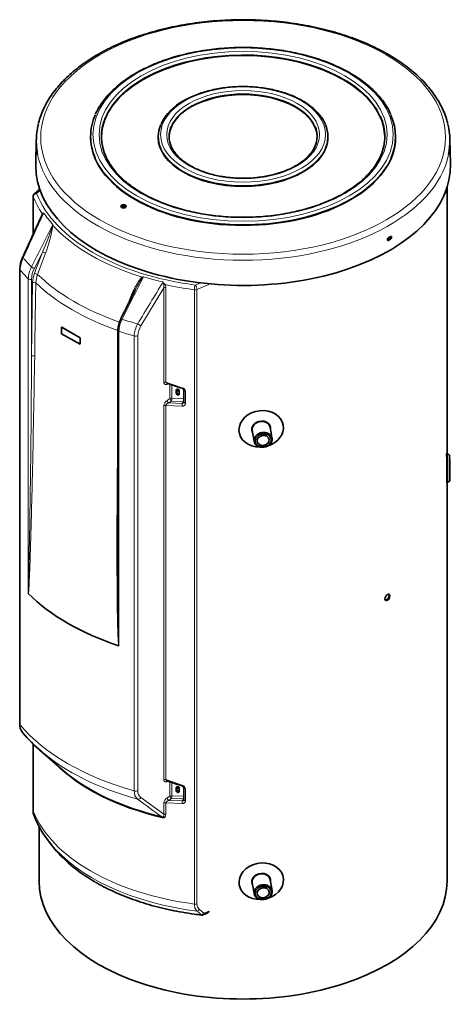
# Model space of a CAD drawing. Header units: millimetres. Extents: x -1285 to 2881, y -1505 to 2893.
# Tile 1 of 8: x -1285 to -646, y -1505 to -49. Entities that reach past the tile are written whole.
import ezdxf

# ---------------------------------------------------------------- set-up
doc = ezdxf.new("R2010")
doc.units = ezdxf.units.MM
for name, color, linetype in [('300029367', 7, 'Continuous'), ('7627262', 7, 'Continuous'), ('7628260', 7, 'Continuous'), ('7628602', 7, 'Continuous'), ('7682704', 7, 'Continuous'), ('8965_4099_ARMAFL', 7, 'Continuous'), ('94950709_BOUCHON', 7, 'Continuous'), ('97758856_ECROU_R', 7, 'Continuous'), ('EEP06411_TUBE_CO', 7, 'Continuous'), ('FactualArea', 7, 'Continuous')]:
    doc.layers.add(name, color=color, linetype=linetype)

# ---------------------------------------------------------------- blocks, each defined once
blk = doc.blocks.new('SE6')
at = {"layer": '300029367', "color": 2, "linetype": 'Continuous', "lineweight": 35}
for p, q in [((-1222.6, -503.3), (-1222.5, -503.2)), ((-1222.6, -513.1), (-1222.6, -503.3)), ((-1222.6, -503.3), (-1195.3, -519)), ((-1222.5, -503.2), (-1195.3, -519)), ((-1195.3, -528.8), (-1222.6, -513.1)), ((-1195.3, -519), (-1195.3, -528.8)), ((-1195.3, -519), (-1195.3, -528.8)), ((-1195.3, -519), (-1195.3, -519)), ((-1195.3, -528.8), (-1195.3, -528.8))]:
    blk.add_line(p, q, dxfattribs=at)
at = {"layer": '7627262', "color": 2, "linetype": 'Continuous', "lineweight": 35}
for p, q in [((-1254.9, -299.5), (-1262.9, -306)), ((-1264.7, -309.9), (-1264.7, -366)), ((-1284.5, -417.7), (-1284.5, -1090.6)), ((-1139.4, -508), (-1139.4, -783.6)), ((-1053.1, -596.5), (-1053.1, -601.4)), ((-1052.4, -595.3), (-1052.4, -600.1)), ((-1041.8, -597), (-1041.8, -614.5)), ((-1048.9, -602.2), (-1048.9, -597.3)), ((-1264.7, -1119.8), (-1264.7, -1218.5)), ((-1254.5, -1129.3), (-1220.4, -1159.1)), ((-1053.1, -1184.4), (-1053.1, -1189.3)), ((-1052.4, -1183.2), (-1052.4, -1187.9)), ((-1048.9, -1190.1), (-1048.9, -1185.2)), ((-1041.8, -1184.8), (-1041.8, -1202.3)), ((-1241.2, -1264.5), (-1236.1, -1271.1)), ((-1013.4, -1372.5), (-1007.3, -1370))]:
    blk.add_line(p, q, dxfattribs=at)
at = {"layer": '7627262', "color": 7, "linetype": 'Continuous', "lineweight": 18}
for p, q in [((-1254.3, -301.3), (-1259.7, -305.8)), ((-1264.6, -310.5), (-1264.6, -365.7)), ((-1251.1, -392.6), (-1263, -416.5)), ((-1262.7, -423.7), (-1251.1, -392.6)), ((-1284, -419), (-1284, -1091.8)), ((-1272, -897.4), (-1272, -432.1)), ((-1267.2, -432.4), (-1267.2, -546.2)), ((-1267.2, -546.2), (-1265.6, -437.5)), ((-1071.6, -445.2), (-1105.3, -501.4)), ((-1071.6, -585), (-1071.6, -445.2)), ((-1068.6, -444.9), (-1068.6, -584.7)), ((-1026.4, -1356.6), (-1026.4, -448)), ((-1025.3, -441.1), (-1017.5, -437.9)), ((-1004.9, -440.5), (-1022.5, -447.6)), ((-1022.5, -447.6), (-1022.5, -1356.2)), ((-1137.9, -509.5), (-1137.9, -974.8)), ((-1115.2, -1189.2), (-1115.2, -516.4)), ((-1109.9, -516.1), (-1109.9, -1188.9)), ((-1068.6, -584.7), (-1044.4, -593)), ((-1064, -587.3), (-1066.8, -588.1)), ((-1062.5, -609), (-1062.5, -587.8)), ((-1059.6, -588.9), (-1059.6, -608.7)), ((-1052.5, -595.3), (-1053.1, -596.5)), ((-1042.5, -609.3), (-1042.5, -595.5)), ((-1066.8, -611.8), (-1062.5, -609)), ((-1059.6, -608.7), (-1042.5, -609.3)), ((-1052.4, -600.1), (-1053.1, -601.4)), ((-1039.6, -598.6), (-1039.6, -616.1)), ((-1071.6, -1172.8), (-1071.6, -619.4)), ((-1044.4, -620.2), (-1068.6, -619.2)), ((-1068.6, -619.2), (-1068.6, -1172.6)), ((-1060, -612.7), (-1064.3, -615.5)), ((-1064.3, -615.5), (-1044.2, -616.3)), ((-1042.7, -613.3), (-1060, -612.7)), ((-1264.6, -1119.9), (-1264.6, -1219.1)), ((-1068.6, -1172.6), (-1044.4, -1180.8)), ((-1064, -1175.2), (-1066.8, -1176)), ((-1062.5, -1196.9), (-1062.5, -1175.7)), ((-1059.6, -1176.7), (-1059.6, -1196.6)), ((-1052.5, -1183.2), (-1053.1, -1184.4)), ((-1052.4, -1187.9), (-1053.1, -1189.3)), ((-1042.5, -1197.2), (-1042.5, -1183.4)), ((-1039.6, -1186.5), (-1039.6, -1204)), ((-1105.3, -1199.3), (-1071.6, -1223.9)), ((-1071.6, -1223.9), (-1071.6, -1207.3)), ((-1044.4, -1208.1), (-1068.6, -1207)), ((-1068.6, -1207), (-1068.6, -1223.7)), ((-1066.8, -1199.7), (-1062.5, -1196.9)), ((-1060, -1200.5), (-1064.3, -1203.4)), ((-1064.3, -1203.4), (-1044.2, -1204.1)), ((-1042.7, -1201.2), (-1060, -1200.5)), ((-1059.6, -1196.6), (-1042.5, -1197.2)), ((-1018.7, -1364.9), (-1012.5, -1370.2)), ((-1012.5, -1370.2), (-1004.9, -1367.2))]:
    blk.add_line(p, q, dxfattribs=at)
at = {"layer": '7627262', "color": 2, "linetype": 'Continuous', "lineweight": 35}
for centre, radius, start, end in [((-1259.7, -309.9), 5, 129.507, 180), ((4574.2, -3039.1), 6421.8, 155.12014, 155.73904), ((-1241.1, -339.3), 10.6, 168.7618, 168.7964), ((-1243.6, -418.2), 40.8, 154.2214, 179.2787), ((8564.4, -5329.3), 10839.3, 153.24246, 153.48722), ((-932.3, -543.4), 204.9, 152.3258, 152.6283), ((-1102.3, -508.3), 37, 151.4728, 179.3809), ((-938, -243.4), 366.3, 249.4327, 253.1042), ((-1271.8, -897.4), 0.169, 200.4954, 224.0858), ((-1266, -1091.4), 18.5, 177.2719, 215.45), ((-1268.5, -1092.9), 15.5, 216.8212, 218.3336), ((-1113.9, -964.6), 216.5, 219.5593, 230.2334), ((-935.8, -824.8), 373.2, 249.4679, 253.0719), ((-1249.3, -1219.2), 15.4, 177.5129, 200.7993), ((-1250.4, -1220), 14.2, 176.3294, 203.0397), ((-1124.5, -1171.6), 149.1, 201.2041, 219.2273), ((-1015.3, -1367.9), 5, 263.454, 292.0118)]:
    blk.add_arc(centre, radius, start, end, dxfattribs=at)
at = {"layer": '7627262', "color": 7, "linetype": 'Continuous', "lineweight": 18}
for centre, radius, start, end in [((6596.3, -3941.3), 8634.8, 155.31116, 155.79472), ((-1244.8, -340.7), 7.46, 125.5672, 153.4973), ((-1241.1, -338.5), 10.8, 163.7759, 175.1339), ((19842.3, -10933), 23585, 153.34276, 153.51345), ((-1546.6, -257.7), 324.8, 335.4644, 342.8869), ((-1401.7, -330), 167.7, 337.5209, 352.1162), ((-1204.3, -359.1), 32.4, 166.6007, 169.6713), ((-1213.3, -348.2), 22.8, 188.4561, 192.2606), ((-1241, -420.4), 43, 153.0814, 178.0462), ((-1232.2, -433.3), 39.8, 151.692, 178.3057), ((-1230.7, -433.5), 36.5, 152.2172, 178.3938), ((-1223, -439), 42.6, 158.9494, 177.9955), ((-1221.2, -439.3), 39.6, 159.372, 178.0102), ((16923.4, -9528.2), 20191.7, 153.21484, 153.41419), ((-932.3, -543.4), 204.9, 146.4343, 152.3258), ((4104.8, -3618.2), 6076.8, 148.42866, 149.11271), ((-1080.5, -506.8), 80.8, 105.3448, 106.4817), ((-1053.2, -479), 69.8, 134.1079, 135.5093), ((-1029.5, -407.3), 52.1, 214.2853, 219.5373), ((-1036.6, -431.4), 36.4, 188.218, 195.7189), ((-1079.9, -443.2), 8.57, 346.932, 13.2853), ((-1077.8, -444.7), 9.15, 359.0218, 28.1565), ((-1095.9, -510.7), 42, 153.1353, 178.3932), ((-1077.5, -517.5), 37.8, 150.0045, 178.2743), ((-1080.8, -517), 29.1, 147.4471, 178.101), ((-17322.2, -506.5), 16055, 358.60463, 359.85812), ((-1046.1, -599.3), 6.51, 5.653, 75.5342), ((-1061.2, -620.7), 10.5, 122.3095, 173.3068), ((-1044.1, -613.8), 2.47, 268.4469, 334.3569), ((-1268.5, -1092.9), 15.5, 176.0399, 216.8212), ((-1100.3, -1190.4), 15, 175.6324, 228.6209), ((-1097.6, -1189.7), 12.4, 176.177, 230.9985), ((-1046.1, -1187.2), 6.51, 5.653, 75.5342), ((-103.4, 150.3), 1685.7, 233.3249, 234.8397), ((-1061.2, -1208.5), 10.5, 122.3095, 173.3068), ((-1044.1, -1201.7), 2.47, 268.4469, 334.3569), ((-1012.4, -1357.3), 14, 177.4062, 223.9124), ((-1011.4, -1356.6), 11.1, 177.9559, 228.3398), ((-573.5, -841.8), 691, 229.472, 230.1628)]:
    blk.add_arc(centre, radius, start, end, dxfattribs=at)
for centre, major_axis, ratio, start_param, end_param in [((-1259.7, -309.9), (4.65, 1.83), 0.79621, 1.267193, 2.837989), ((-1259.7, -309.9), (3.18, -3.86), 0.668835, 2.252305, 3.141593), ((-956.4, -266), (-311, 0), 0.57735, 0.223382, 1.347415), ((-1259.7, -309.9), (5, 0), 0.57735, 3.141593, 3.364974), ((-956.4, -270.1), (-316, 0), 0.57735, 0.223382, 0.366604), ((-956.4, -267.6), (-314.9, 0), 0.57735, 0.37767, 0.479943), ((-1254.2, -336.1), (-2.79, 1.1), 0.877261, 3.075771, 3.797294), ((-1237.9, -352.6), (3, 0.17), 0.299207, -0.978276, -0.689415), ((-956.4, -268.2), (-315.4, 0), 0.57735, 0.48468, 1.086116), ((-1249, -393.8), (-2.81, 1.05), 0.227182, 3.845416, 5.64859), ((-1275.8, -402.5), (4.56, -2.06), 0.021102, 3.167267, 3.825977), ((-956.4, -312.2), (-357.6, 0), 0.57735, 0.444385, 0.517627), ((-1279.5, -417.7), (5, 0), 0.57735, 3.123326, 3.593019), ((-956.4, -327.3), (-364, 0), 0.57735, 0.451427, 0.521974), ((-1265.2, -415.2), (2.68, -1.34), 0.085164, 3.884294, 5.665125), ((-1269.4, -431.2), (3, 0), 0.57735, 3.663567, 5.497787), ((-1260.6, -425), (-2.81, 1.05), 0.228244, 3.855884, 5.648402), ((-956.4, -322.3), (-350.7, 0), 0.57735, 0.533685, 1.029561), ((-1104.6, -429.5), (1.51, -2.59), 0.393964, 1.132923, 1.421784), ((-956.4, -267.6), (-314.9, 0), 0.57735, 1.090853, 1.193126), ((-1263.4, -438.8), (-3, 0.05), 0.56686, 3.686937, 5.506631), ((-956.4, -333.4), (-354.2, 0), 0.57735, 0.536462, 1.02785), ((-1070.8, -442), (-2.61, -1.47), 0.35921, 4.097353, 4.818877), ((-1069.7, -446.5), (-3, 0), 0.57735, 4.349446, 5.393067), ((-956.4, -270.1), (-316, 0), 0.57735, 1.204192, 1.347415), ((-1025.3, -445.2), (-0.65, -4.96), 0.180877, 3.768982, 5.339778), ((-1025.3, -445.2), (-5, 0), 0.57735, 1.347415, 2.181662), ((-1025.3, -445.2), (-1.87, 4.64), 0.468323, 4.000271, 5.571067), ((-1124.5, -465.6), (-2.81, 1.05), 0.227182, 3.975013, 4.31017), ((-1132.2, -492), (2.68, -1.34), 0.085164, 3.141139, 4.304364), ((-956.4, -312.2), (-357.6, 0), 0.57735, 1.053169, 1.126411), ((-1136.4, -508), (3, 0), 0.57735, 3.141593, 4.190415), ((-956.4, -327.3), (-364, 0), 0.57735, 1.048822, 1.11937), ((-1108.5, -499.1), (-4.3, 2.56), 0.10011, 1.225861, 2.450031), ((-1113, -513.8), (-5, 0), 0.57735, 1.11937, 2.251475), ((-1265.1, -547.5), (-3, 0.05), 0.566864, 3.688561, 5.506627), ((-1069.7, -586.3), (-3, 0), 0.57735, 4.349446, 5.393067), ((-1064.9, -589.4), (0.78, -2.9), 0.611668, 3.135171, 4.072362), ((-1043.6, -591.3), (0.9, 2.86), 0.124417, 2.230219, 3.145145), ((-1038.8, -597), (3, 0), 0.57735, 3.129856, 4.446171), ((-1060.6, -610.3), (-3, 0), 0.57735, 4.368391, 5.393067), ((-1060.6, -610.3), (-1.66, 2.5), 0.398336, 0.763965, 2.424245), ((-1060.6, -610.3), (0.16, 3), 0.371093, 3.848321, 5.308069), ((-1043.3, -611), (-0.06, -3), 0.325957, 0.697869, 2.164597), ((-1043.3, -611), (-3, 0), 0.57735, 4.172978, 4.42736), ((-1069.7, -620.8), (-3, 0), 0.57735, 4.349446, 5.393067), ((-1064.9, -613.2), (-1.66, 2.5), 0.398314, 0.763955, 2.424511), ((-1043.6, -618.6), (-0.06, -3), 0.32348, 3.839515, 5.306291), ((-1043.3, -611), (-2.7, 1.3), 0.708028, 2.105845, 2.470393), ((-1038.8, -614.5), (3, 0), 0.57735, 3.141593, 4.446171), ((-956.4, -1000.1), (-364, 0), 0.57735, 0.451427, 1.11937), ((-956.4, -1015.2), (-357.6, 0), 0.57735, 0.595262, 1.126411), ((-956.4, -1059.6), (-316, 0), 0.57735, 0.513818, 1.190078), ((-1069.7, -1174.2), (-3, 0), 0.57735, 4.349446, 5.393067), ((-1064.9, -1177.3), (0.78, -2.9), 0.611668, 3.135171, 4.072362), ((-1113, -1186.6), (-5, 0), 0.57735, 1.11937, 2.251475), ((-1043.6, -1179.2), (0.9, 2.86), 0.124417, 2.230219, 3.143959), ((-1038.8, -1184.8), (3, 0), 0.57735, 3.129856, 4.446171), ((-1108.5, -1197.1), (-2.99, -4.01), 0.772821, 0.363206, 1.587376), ((-1069.7, -1208.7), (-3, 0), 0.57735, 4.349446, 5.393067), ((-1064.9, -1201), (-1.66, 2.5), 0.398313, 0.763955, 2.424513), ((-1060.6, -1198.2), (-3, 0), 0.57735, 4.368391, 5.393067), ((-1060.6, -1198.2), (-1.66, 2.5), 0.398336, 0.763965, 2.424246), ((-1060.6, -1198.2), (0.16, 3), 0.371094, 3.84832, 5.308068), ((-1043.6, -1206.4), (-0.06, -3), 0.32348, 3.839514, 5.306291), ((-1043.3, -1198.9), (-0.06, -3), 0.325957, 0.697868, 2.164597), ((-1043.3, -1198.9), (-2.7, 1.3), 0.708028, 2.105846, 2.470393), ((-1043.3, -1198.9), (-3, 0), 0.57735, 4.172978, 4.42736), ((-1038.8, -1202.3), (3, 0), 0.57735, 3.141593, 4.446171), ((-956.4, -1178.7), (-316, 0), 0.57735, 0.223382, 1.347415), ((-1075, -1230.6), (0.68, 2.92), 0.3034, 5.363299, 6.026525), ((-1069.7, -1225.3), (-3, 0), 0.57735, 4.349446, 5.393067), ((-956.4, -1191), (-312, 0), 0.57735, 0.428584, 1.357331), ((-956.4, -1198.9), (-306.4, 0), 0.57735, 0.78385, 1.374601), ((-1025.3, -1353.8), (-5, 0), 0.57735, 1.347415, 2.181662), ((-1021.6, -1362.5), (-3.27, -3.79), 0.743327, 0.645418, 1.587539), ((-1015.3, -1367.9), (-3.22, -3.82), 0.743392, 0.650157, 1.578746), ((-1015.3, -1367.9), (0.57, 4.97), 0.159167, 2.719035, 3.141346), ((-1015.3, -1367.9), (-1.87, 4.64), 0.468323, 3.141593, 4.000271)]:
    blk.add_ellipse(centre, major_axis=major_axis, ratio=ratio, start_param=start_param, end_param=end_param, dxfattribs=at)
at = {"layer": '7627262', "color": 2, "linetype": 'Continuous', "lineweight": 35}
for centre, major_axis, ratio, start_param, end_param in [((-1275.8, -402.5), (4.56, -2.06), 0.021102, 3.138928, 3.167267), ((-1132.2, -492), (2.68, -1.34), 0.085164, 3.115374, 3.141139), ((-1136.4, -508), (3, 0), 0.57735, 3.117271, 3.141593), ((-956.4, -792.7), (-364, 0), 0.57735, 0.522178, 1.048619), ((-1279.5, -1090.6), (5, 0), 0.57735, 3.141593, 3.593019), ((-956.4, -1015.2), (-357.6, 0), 0.57735, 0.585303, 0.595262), ((-956.4, -1058.1), (-316.6, 0), 0.57735, 0.585303, 1.190078), ((-1259.7, -1218.5), (5, 0), 0.57735, 3.141593, 3.364974), ((-956.4, -1191), (-312, 0), 0.57735, 0.420534, 0.428584), ((-956.4, -1198.9), (-306.4, 0), 0.57735, 0.420534, 0.78385)]:
    blk.add_ellipse(centre, major_axis=major_axis, ratio=ratio, start_param=start_param, end_param=end_param, dxfattribs=at)
at = {"layer": '7627262', "color": 7, "linetype": 'Continuous', "lineweight": 18}
for points, knots in [([(-1251.4, -335.5), (-1251.2, -335.3), (-1250.9, -335.1), (-1250.4, -334.9), (-1250.2, -334.9), (-1249.8, -334.8), (-1249.7, -334.7), (-1249.4, -334.7), (-1249.3, -334.7), (-1249.2, -334.6)], [0, 0, 0, 0, 0.5, 0.5, 0.75, 0.75, 0.875, 0.875, 1, 1, 1, 1]), ([(-1123.2, -465.5), (-1122, -462.2), (-1120.7, -458.9), (-1117.9, -452.5), (-1116.4, -449.4), (-1114.1, -444.7), (-1113.3, -443.2), (-1111.6, -440.1), (-1110.7, -438.6), (-1109.4, -436.4), (-1108.9, -435.7), (-1107.9, -434.3), (-1107.4, -433.6), (-1106.4, -432.2), (-1105.9, -431.6), (-1105, -430.7), (-1104.7, -430.4), (-1104.1, -429.8), (-1103.8, -429.5), (-1103.4, -429.3)], [0, 0, 0, 0, 0.25, 0.25, 0.5, 0.5, 0.625, 0.625, 0.75, 0.75, 0.8125, 0.8125, 0.875, 0.875, 0.9375, 0.9375, 0.96875, 0.96875, 1, 1, 1, 1]), ([(-1260.9, -437.9), (-1260.9, -439.6), (-1260.9, -441.2), (-1260.9, -442.9), (-1261, -449.5), (-1261.1, -456), (-1261.2, -462.6), (-1261.7, -490.6), (-1262.1, -518.6), (-1262.5, -546.6)], [0, 0, 0, 0, 0.045472, 0.045472, 0.045472, 0.227362, 0.227362, 0.227362, 1, 1, 1, 1]), ([(-1262.5, -546.6), (-1263.5, -605.8), (-1264.6, -664.7), (-1266.6, -752.8), (-1267.3, -782.1), (-1268.6, -825.9), (-1269, -840.5), (-1269.8, -862.2), (-1270.1, -869.4), (-1270.6, -880.2), (-1270.7, -883.8), (-1271, -889.1), (-1271.1, -890.9), (-1271.3, -893.5), (-1271.4, -894.3), (-1271.5, -895.6), (-1271.6, -896), (-1271.7, -896.6), (-1271.7, -896.8), (-1271.8, -897.1), (-1271.8, -897.2), (-1271.8, -897.4), (-1271.9, -897.5), (-1271.9, -897.5)], [0, 0, 0, 0, 0.5, 0.5, 0.75, 0.75, 0.875, 0.875, 0.9375, 0.9375, 0.96875, 0.96875, 0.984375, 0.984375, 0.992187, 0.992187, 0.996094, 0.996094, 0.998047, 0.998047, 0.999023, 0.999023, 1, 1, 1, 1]), ([(-1066.8, -588.1), (-1067.4, -588.3), (-1068, -588.3), (-1068.8, -588.3), (-1069.1, -588.2), (-1069.6, -588.1), (-1069.9, -588), (-1070.2, -587.8), (-1070.3, -587.7), (-1070.5, -587.5), (-1070.6, -587.4), (-1070.9, -587.2), (-1071, -586.9), (-1071.3, -586.5), (-1071.4, -586.2), (-1071.5, -585.6), (-1071.6, -585.3), (-1071.6, -585)], [0, 0, 0, 0, 0.25, 0.25, 0.375, 0.375, 0.5, 0.5, 0.5625, 0.5625, 0.625, 0.625, 0.75, 0.75, 0.875, 0.875, 1, 1, 1, 1]), ([(-1068.6, -584.7), (-1068.6, -584.9), (-1068.5, -585.1), (-1068.3, -585.4), (-1068.3, -585.5), (-1068.2, -585.6), (-1068.1, -585.7), (-1067.9, -585.9), (-1067.7, -586.1), (-1067.3, -586.3), (-1067.1, -586.4), (-1066.9, -586.5), (-1066.8, -586.5), (-1066.7, -586.6)], [0, 0, 0, 0, 0.125, 0.125, 0.1875, 0.1875, 0.25, 0.25, 0.375, 0.375, 0.5, 0.5, 0.5459886, 0.5459886, 0.5459886, 0.5459886]), ([(-1064.3, -615.5), (-1064.8, -615.7), (-1065.2, -615.9), (-1066.1, -616.4), (-1066.6, -616.7), (-1067.3, -617.3), (-1067.7, -617.6), (-1068.2, -618.2), (-1068.3, -618.4), (-1068.5, -618.8), (-1068.6, -619), (-1068.6, -619.2)], [0, 0, 0, 0, 0.25, 0.25, 0.5, 0.5, 0.75, 0.75, 0.875, 0.875, 1, 1, 1, 1]), ([(-1039.6, -616.1), (-1039.6, -616.4), (-1039.6, -616.7), (-1039.7, -617.3), (-1039.8, -617.5), (-1040, -618), (-1040.2, -618.3), (-1040.5, -618.7), (-1040.7, -618.9), (-1041.2, -619.3), (-1041.4, -619.5), (-1041.9, -619.7), (-1042.2, -619.9), (-1042.8, -620.1), (-1043.1, -620.1), (-1043.8, -620.2), (-1044.1, -620.2), (-1044.4, -620.2)], [0, 0, 0, 0, 0.125, 0.125, 0.25, 0.25, 0.375, 0.375, 0.5, 0.5, 0.625, 0.625, 0.75, 0.75, 0.875, 0.875, 1, 1, 1, 1]), ([(-1044.2, -616.3), (-1043.9, -615.7), (-1043.7, -615.2), (-1043.4, -614.7), (-1043.2, -614.2), (-1043, -613.8), (-1042.7, -613.3)], [0, 0, 0, 0, 0.528671, 0.528671, 0.528671, 1, 1, 1, 1]), ([(-1138, -974.8), (-1138.1, -974.7), (-1138.1, -974.6), (-1138.2, -974.3), (-1138.2, -974.2), (-1138.3, -973.8), (-1138.4, -973.6), (-1138.5, -972.9), (-1138.6, -972.4), (-1138.7, -971), (-1138.8, -970), (-1139, -967.2), (-1139.1, -965.3), (-1139.4, -959.6), (-1139.6, -955.8), (-1139.9, -944.6), (-1140.1, -937.1), (-1140.5, -914.7), (-1140.6, -899.8), (-1140.9, -855.1), (-1140.9, -825.3), (-1140.7, -743.2), (-1140.2, -690.9), (-1139.4, -638.6)], [0, 0, 0, 0, 0.0009766, 0.0009766, 0.0019531, 0.0019531, 0.0039062, 0.0039062, 0.0078125, 0.0078125, 0.015625, 0.015625, 0.03125, 0.03125, 0.0625, 0.0625, 0.125, 0.125, 0.25, 0.25, 0.5, 0.5, 0.9415555, 0.9415555, 0.9415555, 0.9415555]), ([(-1139.2, -915.2), (-1139.2, -920.2), (-1139.1, -925.2), (-1139, -937.6), (-1138.9, -945), (-1138.8, -956.1), (-1138.7, -959.9), (-1138.5, -965.4), (-1138.5, -967.3), (-1138.4, -970.1), (-1138.3, -971), (-1138.2, -972.4), (-1138.2, -972.9), (-1138.2, -973.6), (-1138.1, -973.9), (-1138.1, -974.2), (-1138.1, -974.3), (-1138, -974.5), (-1138, -974.6), (-1138, -974.7), (-1138, -974.7), (-1138, -974.8), (-1138, -974.8), (-1137.9, -974.8)], [0.8326526, 0.8326526, 0.8326526, 0.8326526, 0.875, 0.875, 0.9375, 0.9375, 0.96875, 0.96875, 0.984375, 0.984375, 0.9921875, 0.9921875, 0.9960937, 0.9960937, 0.9980469, 0.9980469, 0.9990234, 0.9990234, 0.9995117, 0.9995117, 0.9997559, 0.9997559, 1, 1, 1, 1]), ([(-1066.8, -1176), (-1067.4, -1176.1), (-1068, -1176.2), (-1068.8, -1176.1), (-1069.1, -1176.1), (-1069.6, -1175.9), (-1069.9, -1175.8), (-1070.2, -1175.6), (-1070.3, -1175.6), (-1070.5, -1175.4), (-1070.6, -1175.3), (-1070.9, -1175), (-1071, -1174.8), (-1071.3, -1174.3), (-1071.4, -1174.1), (-1071.5, -1173.5), (-1071.6, -1173.2), (-1071.6, -1172.8)], [0, 0, 0, 0, 0.25, 0.25, 0.375, 0.375, 0.5, 0.5, 0.5625, 0.5625, 0.625, 0.625, 0.75, 0.75, 0.875, 0.875, 1, 1, 1, 1]), ([(-1068.6, -1172.6), (-1068.6, -1172.8), (-1068.5, -1173), (-1068.3, -1173.2), (-1068.3, -1173.3), (-1068.2, -1173.5), (-1068.1, -1173.6), (-1067.9, -1173.8), (-1067.7, -1173.9), (-1067.3, -1174.2), (-1067.1, -1174.3), (-1066.9, -1174.4), (-1066.8, -1174.4), (-1066.7, -1174.4)], [0, 0, 0, 0, 0.125, 0.125, 0.1875, 0.1875, 0.25, 0.25, 0.375, 0.375, 0.5, 0.5, 0.5451265, 0.5451265, 0.5451265, 0.5451265]), ([(-1064.3, -1203.4), (-1064.8, -1203.5), (-1065.2, -1203.8), (-1066.1, -1204.2), (-1066.6, -1204.5), (-1067.3, -1205.2), (-1067.7, -1205.5), (-1068.2, -1206.1), (-1068.3, -1206.3), (-1068.5, -1206.7), (-1068.6, -1206.8), (-1068.6, -1207)], [0, 0, 0, 0, 0.25, 0.25, 0.5, 0.5, 0.75, 0.75, 0.875, 0.875, 1, 1, 1, 1]), ([(-1039.6, -1204), (-1039.6, -1204.3), (-1039.6, -1204.6), (-1039.7, -1205.1), (-1039.8, -1205.4), (-1040, -1205.9), (-1040.2, -1206.1), (-1040.5, -1206.6), (-1040.7, -1206.8), (-1041.2, -1207.2), (-1041.4, -1207.3), (-1041.9, -1207.6), (-1042.2, -1207.7), (-1042.8, -1207.9), (-1043.1, -1208), (-1043.8, -1208.1), (-1044.1, -1208.1), (-1044.4, -1208.1)], [0, 0, 0, 0, 0.125, 0.125, 0.25, 0.25, 0.375, 0.375, 0.5, 0.5, 0.625, 0.625, 0.75, 0.75, 0.875, 0.875, 1, 1, 1, 1]), ([(-1044.2, -1204.1), (-1043.9, -1203.6), (-1043.7, -1203.1), (-1043.4, -1202.6), (-1043.2, -1202.1), (-1043, -1201.6), (-1042.7, -1201.2)], [0, 0, 0, 0, 0.528671, 0.528671, 0.528671, 1, 1, 1, 1]), ([(-1074.1, -1227.8), (-1073.9, -1227.8), (-1073.8, -1227.9), (-1073.5, -1227.9), (-1073.3, -1227.9), (-1073, -1227.9), (-1072.8, -1227.9), (-1072.6, -1227.8), (-1072.4, -1227.8), (-1072.2, -1227.7), (-1072.1, -1227.6), (-1071.9, -1227.5), (-1071.9, -1227.4), (-1071.7, -1227.1), (-1071.6, -1226.9), (-1071.4, -1226.5), (-1071.4, -1226.2), (-1071.4, -1225.8), (-1071.4, -1225.6), (-1071.4, -1224.9), (-1071.5, -1224.4), (-1071.6, -1223.9)], [0, 0, 0, 0, 0.0625, 0.0625, 0.125, 0.125, 0.1875, 0.1875, 0.25, 0.25, 0.3125, 0.3125, 0.375, 0.375, 0.5, 0.5, 0.625, 0.625, 0.75, 0.75, 1, 1, 1, 1]), ([(-1068.6, -1223.7), (-1068.6, -1224.4), (-1068.7, -1225.1), (-1069, -1226.1), (-1069.1, -1226.5), (-1069.3, -1227.1), (-1069.5, -1227.4), (-1069.9, -1228), (-1070.2, -1228.2), (-1070.8, -1228.6), (-1071.1, -1228.8), (-1071.8, -1229), (-1072.2, -1229.1), (-1072.8, -1229.1), (-1073, -1229.1), (-1073.4, -1229), (-1073.6, -1229), (-1073.9, -1229)], [0, 0, 0, 0, 0.25, 0.25, 0.375, 0.375, 0.5, 0.5, 0.625, 0.625, 0.75, 0.75, 0.875, 0.875, 0.9375, 0.9375, 1, 1, 1, 1])]:
    blk.add_open_spline(points, degree=3, knots=knots, dxfattribs=at)
for points in [[(-1246.7, -394.2), (-1250.6, -404.6), (-1254.5, -414.9), (-1258.3, -425.3)], [(-1125.8, -472.5), (-1125, -470.1), (-1124.1, -467.8), (-1123.2, -465.5)]]:
    blk.add_open_spline(points, degree=3, dxfattribs=at)
at = {"layer": '7627262', "color": 2, "linetype": 'Continuous', "lineweight": 35}
for points, knots in [([(-1048.9, -597.3), (-1048.9, -596.9), (-1049.1, -596.3), (-1049.9, -595.5), (-1050.4, -595.2), (-1051.6, -595), (-1052.1, -595.1), (-1052.9, -595.6), (-1053.1, -596.1), (-1053.1, -596.5)], [0, 0, 0, 0, 0.25, 0.25, 0.5, 0.5, 0.75, 0.75, 1, 1, 1, 1]), ([(-1044.5, -594.2), (-1044.4, -594.2), (-1044.1, -594.3), (-1043.4, -594.7), (-1042.6, -595.3), (-1042, -596), (-1041.8, -596.6), (-1041.8, -596.8), (-1041.8, -596.9)], [0, 0, 0, 0, 0.027258, 0.232823, 0.439631, 0.648176, 0.861998, 1, 1, 1, 1]), ([(-1053.1, -601.4), (-1053.1, -601.9), (-1052.9, -602.4), (-1052.1, -603.3), (-1051.6, -603.6), (-1050.4, -603.8), (-1049.9, -603.7), (-1049.1, -603.2), (-1048.9, -602.7), (-1048.9, -602.2)], [0, 0, 0, 0, 0.25, 0.25, 0.5, 0.5, 0.75, 0.75, 1, 1, 1, 1]), ([(-1052.4, -600.1), (-1052.4, -600.5), (-1052.1, -601.1), (-1051.3, -601.9), (-1050.8, -602.2), (-1049.8, -602.4), (-1049.4, -602.4), (-1049, -602.2)], [0, 0, 0, 0, 0.25, 0.25, 0.5, 0.5, 0.6904425, 0.6904425, 0.6904425, 0.6904425]), ([(-1139.2, -733.4), (-1139.3, -754.7), (-1139.4, -776), (-1139.4, -826.8), (-1139.4, -856.3), (-1139.3, -895.6), (-1139.3, -905.4), (-1139.2, -915.2)], [0.319222, 0.319222, 0.319222, 0.319222, 0.5, 0.5, 0.75, 0.75, 0.8326526, 0.8326526, 0.8326526, 0.8326526]), ([(-1137.9, -974.8), (-1137.9, -974.8), (-1137.9, -974.8), (-1137.9, -974.8), (-1137.9, -974.8), (-1137.9, -974.8), (-1138, -974.8), (-1138, -974.8), (-1138, -974.8), (-1138, -974.8)], [0, 0, 0, 0, 0.137238, 0.137238, 0.137238, 0.541884, 0.541884, 0.541884, 1, 1, 1, 1]), ([(-1048.9, -1185.2), (-1048.9, -1184.7), (-1049.1, -1184.2), (-1049.9, -1183.4), (-1050.4, -1183.1), (-1051.6, -1182.9), (-1052.1, -1183), (-1052.9, -1183.5), (-1053.1, -1183.9), (-1053.1, -1184.4)], [0, 0, 0, 0, 0.25, 0.25, 0.5, 0.5, 0.75, 0.75, 1, 1, 1, 1]), ([(-1053.1, -1189.3), (-1053.1, -1189.8), (-1052.9, -1190.3), (-1052.1, -1191.1), (-1051.6, -1191.4), (-1050.4, -1191.7), (-1049.9, -1191.6), (-1049.1, -1191), (-1048.9, -1190.6), (-1048.9, -1190.1)], [0, 0, 0, 0, 0.25, 0.25, 0.5, 0.5, 0.75, 0.75, 1, 1, 1, 1]), ([(-1052.4, -1187.9), (-1052.4, -1188.4), (-1052.1, -1188.9), (-1051.3, -1189.8), (-1050.8, -1190.1), (-1049.8, -1190.3), (-1049.4, -1190.2), (-1049, -1190.1)], [0, 0, 0, 0, 0.25, 0.25, 0.5, 0.5, 0.6904425, 0.6904425, 0.6904425, 0.6904425]), ([(-1044.5, -1182.1), (-1044.4, -1182.1), (-1044.1, -1182.2), (-1043.4, -1182.5), (-1042.6, -1183.2), (-1042, -1183.9), (-1041.8, -1184.5), (-1041.8, -1184.7), (-1041.8, -1184.8)], [0, 0, 0, 0, 0.027258, 0.232823, 0.439632, 0.648177, 0.861998, 1, 1, 1, 1]), ([(-1172.7, -1324.2), (-1170.7, -1325.5), (-1165, -1328.8), (-1153.6, -1334.6), (-1139.7, -1341.1), (-1124.9, -1347.1), (-1109.6, -1352.5), (-1093.8, -1357.5), (-1077.6, -1361.9), (-1060.9, -1365.7), (-1044, -1368.9), (-1028.6, -1371.3), (-1019.8, -1372.4), (-1015.9, -1372.8)], [0, 0, 0, 0, 0.044812, 0.144308, 0.24379, 0.343255, 0.442697, 0.542117, 0.641515, 0.740893, 0.840253, 0.939596, 1, 1, 1, 1]), ([(-1007.3, -1370), (-1007.2, -1370), (-1007, -1369.9), (-1006.7, -1369.8), (-1006.6, -1369.7), (-1006.1, -1369.4), (-1005.8, -1369.2), (-1005.4, -1368.7), (-1005.2, -1368.4), (-1005, -1368), (-1005, -1367.8), (-1004.9, -1367.5), (-1004.9, -1367.3), (-1004.9, -1367.2)], [0.504226, 0.504226, 0.504226, 0.504226, 0.5625, 0.5625, 0.625, 0.625, 0.75, 0.75, 0.875, 0.875, 0.9375, 0.9375, 1, 1, 1, 1])]:
    blk.add_open_spline(points, degree=3, knots=knots, dxfattribs=at)
for points in [[(-1041.8, -614.5), (-1041.8, -614.5), (-1041.8, -614.6), (-1041.9, -614.8)], [(-1041.8, -1202.3), (-1041.8, -1202.4), (-1041.8, -1202.5), (-1041.9, -1202.7)]]:
    blk.add_open_spline(points, degree=3, dxfattribs=at)
at = {"layer": '7628260', "color": 2, "linetype": 'Continuous', "lineweight": 35}
for p, q in [((-1255.9, -296.5), (-1255.9, -300.3)), ((-652.7, -702.2), (-652.7, -296.6)), ((-652.7, -1323), (-652.7, -733.6)), ((-1255.9, -1241.9), (-1255.9, -1323))]:
    blk.add_line(p, q, dxfattribs=at)
blk.add_ellipse((-954.3, -1323), major_axis=(-301.6, 0), ratio=0.57735, start_param=0, end_param=3.141593, dxfattribs=at)
for points, knots in [([(-654.7, -301.8), (-654.7, -303), (-654.6, -303.8), (-654.4, -304.2), (-654.3, -304.2), (-654.3, -304.2)], [0.5351886, 0.5351886, 0.5351886, 0.5351886, 0.625, 0.625, 0.6533652, 0.6533652, 0.6533652, 0.6533652]), ([(-654.1, -304), (-654, -303.8), (-653.9, -303.3), (-653.7, -301.8), (-653.6, -300.8), (-653.4, -298.8), (-653.3, -297.8), (-653.3, -296.8)], [0.6875, 0.6875, 0.6875, 0.6875, 0.75, 0.75, 0.8125, 0.8125, 0.8630262, 0.8630262, 0.8630262, 0.8630262]), ([(-737.3, -900.9), (-737.3, -899.8), (-737.7, -899), (-739, -898.3), (-739.9, -898.3), (-741.8, -899.4), (-742.7, -900.4), (-744.1, -902.8), (-744.6, -904.1), (-744.6, -906.3), (-744.1, -907.1), (-742.7, -907.9), (-741.8, -907.8), (-739.9, -906.7), (-739, -905.7), (-737.7, -903.3), (-737.3, -902), (-737.3, -900.9)], [0, 0, 0, 0, 0.125, 0.125, 0.25, 0.25, 0.375, 0.375, 0.5, 0.5, 0.625, 0.625, 0.75, 0.75, 0.875, 0.875, 1, 1, 1, 1]), ([(-744.6, -906.8), (-744.6, -906.8), (-743.9, -907.2), (-742, -907.1), (-739.2, -904), (-738.4, -901.4), (-738.4, -900.3)], [0.624244, 0.624244, 0.624244, 0.624244, 0.6250819, 0.75, 0.8749181, 1, 1, 1, 1]), ([(-738.4, -900.3), (-738.4, -899.2), (-738.8, -898.4), (-739.5, -898), (-739.5, -898)], [0, 0, 0, 0, 0.1250819, 0.1261834, 0.1261834, 0.1261834, 0.1261834])]:
    blk.add_open_spline(points, degree=3, knots=knots, dxfattribs=at)
at = {"layer": '7628602', "color": 2, "linetype": 'Continuous', "lineweight": 35}
blk.add_ellipse((-954.3, -292.5), major_axis=(-299.8, 19), ratio=0.572074, start_param=3.177874, end_param=3.200163, dxfattribs=at)
at = {"layer": '7682704', "color": 2, "linetype": 'Continuous', "lineweight": 35}
for p, q in [((-1260.1, -225.7), (-1260.9, -262.5)), ((-1179.8, -221.5), (-1179.8, -222.7)), ((-1079.8, -221.5), (-1079.8, -222.7)), ((-828.8, -222.7), (-828.8, -221.5)), ((-728.8, -222.7), (-728.8, -221.5)), ((-647.7, -262.5), (-648.5, -225.7))]:
    blk.add_line(p, q, dxfattribs=at)
at = {"layer": '7682704', "color": 7, "linetype": 'Continuous', "lineweight": 18}
for p, q in [((-739.2, -375.1), (-741, -374.1)), ((-736.3, -373.5), (-738.5, -372.2))]:
    blk.add_line(p, q, dxfattribs=at)
at = {"layer": '7682704', "color": 2, "linetype": 'Continuous', "lineweight": 35}
blk.add_arc((-1007.1, -236.4), 76.4, 117.4811, 153.7853, dxfattribs=at)
at = {"layer": '7682704', "color": 7, "linetype": 'Continuous', "lineweight": 18}
for centre, major_axis in [((-954.3, -222.7), (299.3, 0)), ((-954.3, -218.6), (222, 0)), ((-954.3, -218.6), (-213, 0)), ((-954.3, -218.6), (122, 0)), ((-954.3, -218.6), (-113, 0))]:
    blk.add_ellipse(centre, major_axis=major_axis, ratio=0.57735, dxfattribs=at)
at = {"layer": '7682704', "color": 2, "linetype": 'Continuous', "lineweight": 35}
for centre, major_axis, start_param, end_param in [((-954.3, -222.7), (-209.5, 0), 3.146655, 6.278122), ((-954.3, -222.7), (-109.5, 0), 3.151279, 6.273499), ((-954.3, -221.5), (-225.5, 0), 6.03267, 6.283185), ((-954.3, -227.9), (-305.8, 0), 6.142994, 6.283185), ((-954.3, -221.5), (209.5, 0), 2.915817, 3.396882), ((-954.3, -221.5), (-125.5, 0), 6.033608, 6.283185), ((-954.3, -221.5), (-125.5, 0), 2.898416, 3.387063), ((-954.3, -221.5), (209.5, 0), 0, 0.246255), ((-954.3, -221.5), (-225.5, 0), 2.890619, 3.388718), ((-954.3, -227.9), (-305.8, 0), 3.026399, 3.281122), ((-954.3, -221.5), (109.5, 0), 2.917122, 3.391238), ((-954.3, -221.5), (109.5, 0), 0, 0.231158), ((-954.3, -227.9), (-305.8, 0), 0, 0.113374), ((-954.3, -221.5), (-225.5, 0), 0, 0.245688), ((-954.3, -222.7), (225.5, 0), 3.141593, 6.283185), ((-954.3, -221.5), (-125.5, 0), 0, 0.243472), ((-954.3, -222.7), (125.5, 0), 3.141593, 6.283185), ((-954.3, -221.5), (109.5, 0), 6.040068, 6.283185), ((-954.3, -221.5), (209.5, 0), 6.048672, 6.283185), ((-954.3, -264.7), (-306.6, 0), 6.270842, 6.283185), ((-954.3, -264.7), (-306.6, 0), 0, 3.153936), ((-1131.1, -327.2), (4, 0), 0.55899, 2.582603), ((-954.3, -249.2), (303.3, 0), -0.791993, -0.778803), ((-954.3, -245.2), (306.2, 0), -0.791931, -0.778866), ((-954.3, -249.2), (306.3, 0), -0.791929, -0.778868)]:
    blk.add_ellipse(centre, major_axis=major_axis, ratio=0.57735, start_param=start_param, end_param=end_param, dxfattribs=at)
at = {"layer": '7682704', "color": 7, "linetype": 'Continuous', "lineweight": 18}
for centre, major_axis, start_param, end_param in [((-954.3, -221.5), (209.5, 0), 0.246255, 2.915817), ((-954.3, -221.5), (109.5, 0), 0.231158, 2.917122), ((-954.3, -221.5), (-125.5, 0), 0.243472, 2.898416), ((-954.3, -227.9), (-305.8, 0), 0.113374, 3.026399), ((-954.3, -221.5), (-225.5, 0), 0.245688, 2.890619)]:
    blk.add_ellipse(centre, major_axis=major_axis, ratio=0.57735, start_param=start_param, end_param=end_param, dxfattribs=at)
at = {"layer": '7682704', "color": 2, "linetype": 'Continuous', "lineweight": 35}
blk.add_ellipse((-1131.1, -324.8), major_axis=(4, 0), ratio=0.57735, dxfattribs=at)
for points, knots in [([(-651.7, -202.4), (-652.3, -200), (-653.6, -194.8), (-657, -185.5), (-661.6, -175.5), (-667.4, -165.5), (-674.1, -155.7), (-681.7, -146.2), (-690.3, -137), (-699.9, -128.1), (-710.3, -119.5), (-721.5, -111.3), (-733.6, -103.5), (-746.4, -96.2), (-759.9, -89.3), (-774, -82.9), (-788.8, -77), (-804.1, -71.6), (-820, -66.7), (-836.3, -62.4), (-853, -58.7), (-870, -55.5), (-887.4, -52.9), (-904.9, -50.9), (-922.6, -49.6), (-940.5, -48.8), (-958.3, -48.6), (-976.2, -49.1), (-994, -50.1), (-1011.6, -51.8), (-1029.1, -54), (-1046.3, -56.8), (-1063.2, -60.3), (-1079.7, -64.3), (-1095.8, -68.8), (-1111.4, -73.9), (-1126.5, -79.5), (-1141, -85.7), (-1154.9, -92.3), (-1168.1, -99.4), (-1180.6, -107), (-1192.3, -114.9), (-1203.2, -123.3), (-1213.2, -132.1), (-1222.4, -141.2), (-1230.6, -150.6), (-1237.9, -160.3), (-1244.1, -170.2), (-1249.4, -180.4), (-1253.6, -190.6), (-1256.1, -198.2), (-1256.9, -201.9), (-1256.9, -202.3)], [0, 0, 0, 0, 0.012643, 0.032833, 0.05308, 0.073393, 0.093771, 0.114208, 0.134695, 0.155221, 0.175773, 0.196344, 0.216924, 0.237509, 0.258092, 0.278672, 0.299247, 0.319815, 0.340378, 0.360935, 0.381486, 0.402033, 0.422575, 0.443115, 0.463651, 0.484186, 0.50472, 0.525254, 0.545789, 0.566325, 0.586864, 0.607406, 0.627953, 0.648504, 0.669061, 0.689625, 0.710196, 0.730774, 0.75136, 0.771953, 0.792553, 0.813157, 0.833761, 0.854361, 0.874949, 0.895516, 0.916051, 0.936542, 0.956977, 0.977348, 0.997649, 1, 1, 1, 1]), ([(-735.9, -188.7), (-736.2, -188), (-737.5, -184.7), (-741.2, -178.2), (-746.6, -169.8), (-753.1, -161.7), (-760.5, -153.8), (-768.9, -146.2), (-778.1, -139), (-788.1, -132.2), (-798.9, -125.8), (-810.4, -119.9), (-822.6, -114.4), (-835.3, -109.4), (-848.7, -105), (-862.5, -101.1), (-876.7, -97.7), (-891.3, -94.9), (-906.2, -92.7), (-921.3, -91.1), (-936.6, -90.1), (-951.9, -89.7), (-967.3, -89.9), (-982.5, -90.7), (-997.7, -92.2), (-1012.7, -94.2), (-1027.4, -96.8), (-1041.7, -99.9), (-1055.7, -103.7), (-1069.2, -108), (-1082.1, -112.8), (-1094.4, -118.1), (-1104.9, -123.3), (-1110.5, -126.4), (-1113, -127.8)], [0, 0, 0, 0, 0.007028, 0.03915, 0.071362, 0.103659, 0.136026, 0.168445, 0.200898, 0.233372, 0.265855, 0.298339, 0.330818, 0.36329, 0.395755, 0.428212, 0.460661, 0.493104, 0.525541, 0.557973, 0.590403, 0.622831, 0.655258, 0.687686, 0.720116, 0.75255, 0.784987, 0.817431, 0.849882, 0.882342, 0.914811, 0.94729, 0.97978, 1, 1, 1, 1]), ([(-1113, -127.8), (-1115.1, -129), (-1120.3, -132.1), (-1129, -137.9), (-1138.3, -145), (-1146.8, -152.6), (-1154.4, -160.4), (-1161.1, -168.6), (-1166.7, -176.9), (-1170.6, -183.7), (-1172.1, -187.3), (-1172.5, -188.3)], [0, 0, 0, 0, 0.067327, 0.195163, 0.323036, 0.450888, 0.578675, 0.706341, 0.833816, 0.961022, 1, 1, 1, 1]), ([(-832.8, -203), (-833.7, -201), (-835.4, -197.3), (-839.5, -191.2), (-844.6, -185.2), (-850.7, -179.5), (-857.6, -174.1), (-865.3, -169.1), (-873.8, -164.5), (-883, -160.4), (-892.7, -156.9), (-903, -153.9), (-913.6, -151.4), (-924.7, -149.5), (-935.9, -148.2), (-947.3, -147.6), (-958.8, -147.5), (-970.2, -148), (-981.5, -149.2), (-992.5, -150.9), (-1003.3, -153.3), (-1013.6, -156.1), (-1023.5, -159.6), (-1032.6, -163.4), (-1038.9, -166.7), (-1041.8, -168.3), (-1042.3, -168.6)], [0, 0, 0, 0, 0.035432, 0.078424, 0.121682, 0.165156, 0.208775, 0.252471, 0.296198, 0.339919, 0.383621, 0.427298, 0.470952, 0.514586, 0.558204, 0.601812, 0.645415, 0.68902, 0.73263, 0.776252, 0.819892, 0.863555, 0.907247, 0.950973, 0.992425, 1, 1, 1, 1]), ([(-848, -235.8), (-848.7, -237.4), (-850.1, -240.6), (-853.7, -245.9), (-858.3, -251.2), (-863.9, -256.3), (-870.4, -261.1), (-877.6, -265.6), (-885.6, -269.6), (-894.3, -273.1), (-903.5, -276.2), (-913.2, -278.8), (-923.3, -280.8), (-933.7, -282.2), (-944.3, -283.1), (-955, -283.3), (-965.7, -283), (-976.3, -282), (-986.7, -280.5), (-996.8, -278.5), (-1006.4, -275.8), (-1015.6, -272.7), (-1024.1, -269.1), (-1032, -265), (-1039.1, -260.5), (-1045.4, -255.7), (-1050.9, -250.6), (-1055.4, -245.3), (-1058.7, -240.4), (-1059.9, -237.5), (-1060.4, -236.3)], [0, 0, 0, 0, 0.028494, 0.065572, 0.102358, 0.138955, 0.175453, 0.211912, 0.248366, 0.284832, 0.32132, 0.357835, 0.394373, 0.430932, 0.467505, 0.504087, 0.540671, 0.577251, 0.613819, 0.65037, 0.686896, 0.723392, 0.759854, 0.79628, 0.832674, 0.869049, 0.905423, 0.941834, 0.97835, 1, 1, 1, 1]), ([(-750.5, -248.7), (-751.4, -250.9), (-753.3, -255.3), (-757.6, -262.7), (-763.2, -270.5), (-769.7, -278), (-777.2, -285.3), (-785.5, -292.2), (-794.7, -298.8), (-804.6, -305.1), (-815.3, -310.9), (-826.7, -316.3), (-838.8, -321.2), (-851.4, -325.6), (-864.5, -329.5), (-878.1, -332.8), (-892.1, -335.6), (-906.4, -337.9), (-920.9, -339.5), (-935.6, -340.6), (-950.4, -341), (-965.2, -340.9), (-979.9, -340.2), (-994.5, -338.8), (-1009, -336.9), (-1023.1, -334.4), (-1036.9, -331.3), (-1050.3, -327.7), (-1063.2, -323.6), (-1075.5, -318.9), (-1087.3, -313.8), (-1098.4, -308.2), (-1108.7, -302.2), (-1118.3, -295.8), (-1127.1, -289.1), (-1135, -282), (-1142, -274.6), (-1148.1, -267), (-1153.1, -259.2), (-1156.3, -253.5), (-1157.4, -250.7), (-1157.5, -250.5)], [0, 0, 0, 0, 0.019654, 0.04632, 0.072899, 0.099408, 0.125868, 0.152296, 0.178706, 0.205108, 0.231509, 0.257912, 0.28432, 0.310736, 0.337158, 0.363588, 0.390025, 0.416467, 0.442913, 0.469363, 0.495815, 0.522268, 0.548721, 0.575172, 0.601619, 0.628063, 0.6545, 0.68093, 0.707353, 0.733767, 0.760171, 0.786566, 0.812953, 0.839333, 0.865711, 0.89209, 0.91848, 0.944892, 0.971344, 0.997855, 1, 1, 1, 1]), ([(-739.2, -375.1), (-739.6, -375.4), (-740.1, -375.4), (-740.8, -375), (-741, -374.6), (-741, -373.5), (-740.8, -372.9), (-740.2, -371.7), (-739.7, -371.2), (-739.2, -371)], [0, 0, 0, 0, 0.25, 0.25, 0.5, 0.5, 0.75, 0.75, 1, 1, 1, 1]), ([(-736.8, -369.6), (-736.8, -370), (-737, -370.5), (-737.6, -371.5), (-738, -372), (-738.5, -372.2)], [0.5618223, 0.5618223, 0.5618223, 0.5618223, 0.75, 0.75, 1, 1, 1, 1]), ([(-736.4, -369.3), (-735.9, -369.1), (-735.5, -369), (-734.8, -369.4), (-734.6, -369.8), (-734.6, -370.9), (-734.8, -371.5), (-735.4, -372.7), (-735.9, -373.2), (-736.3, -373.5)], [0, 0, 0, 0, 0.25, 0.25, 0.5, 0.5, 0.75, 0.75, 1, 1, 1, 1])]:
    blk.add_open_spline(points, degree=3, knots=knots, dxfattribs=at)
at = {"layer": '8965_4099_ARMAFL', "color": 2, "linetype": 'Continuous', "lineweight": 35}
for p, q in [((-894.9, -648.5), (-895.5, -644.7)), ((-894.8, -1317.5), (-895.4, -1313.7))]:
    blk.add_line(p, q, dxfattribs=at)
for centre, major_axis, start_param, end_param in [((-927.5, -653.8), (32.6, 5.2), 0, 4.530008), ((-927.5, -653.8), (13.8, 2.2), 0, 3.422824), ((-927.5, -653.8), (32.6, 5.2), 4.89477, 6.283185), ((-927.5, -653.8), (13.8, 2.2), 6.001953, 6.283185), ((-927.4, -1322.8), (-32.6, -5.2), 1.753178, 6.283185), ((-927.4, -1322.8), (-13.8, -2.2), 2.860361, 6.283185), ((-927.4, -1322.8), (-13.8, -2.2), 0, 0.281232), ((-927.4, -1322.8), (-32.6, -5.2), 0, 1.393845)]:
    blk.add_ellipse(centre, major_axis=major_axis, ratio=0.813003, start_param=start_param, end_param=end_param, dxfattribs=at)
at = {"layer": '94950709_BOUCHON', "color": 2, "linetype": 'Continuous', "lineweight": 35}
for p, q in [((-649.5, -692.1), (-652.7, -690.7)), ((-653.1, -733.6), (-652.6, -733.6)), ((-652.5, -733), (-649.2, -731.4))]:
    blk.add_line(p, q, dxfattribs=at)
for centre, major_axis, start_param, end_param in [((-653.3, -711.8), (-0.2, 21.7), 3.141593, 6.283185), ((-652.8, -711.8), (-0.2, 21.7), 3.141593, 5.550696), ((-649.3, -711.8), (-0.2, 19.7), 3.147991, 5.616011), ((-648.8, -711.8), (-0.2, 18.7), 3.14012, 5.667639), ((-653.3, -711.8), (-0.2, 20.2), 3.149839, 4.255178)]:
    blk.add_ellipse(centre, major_axis=major_axis, ratio=0.013739, start_param=start_param, end_param=end_param, dxfattribs=at)
at = {"layer": '94950709_BOUCHON', "color": 7, "linetype": 'Continuous', "lineweight": 18}
blk.add_ellipse((-649.3, -711.8), major_axis=(-0.2, 19.7), ratio=0.013739, start_param=5.616011, end_param=6.276787, dxfattribs=at)
at = {"layer": '94950709_BOUCHON', "color": 2, "linetype": 'Continuous', "lineweight": 35}
blk.add_open_spline([(-648.8, -696.4), (-648.8, -696), (-648.8, -694.8), (-648.9, -693.7), (-648.9, -693.1), (-648.9, -692.9), (-649, -692.8), (-649, -692.6), (-649.1, -692.4), (-649.3, -692.3), (-649.3, -692.3)], degree=3, knots=[0, 0, 0, 0, 0.199259, 0.581942, 0.775781, 0.880756, 0.92957, 0.956446, 0.980786, 1, 1, 1, 1], dxfattribs=at)
at = {"layer": '97758856_ECROU_R', "color": 2, "linetype": 'Continuous', "lineweight": 35}
for p, q in [((-739.2, -372.7), (-738.3, -372.1)), ((-1051.9, -595.1), (-1051.9, -597.4)), ((-1051.9, -597.4), (-1048.9, -598)), ((-1051.9, -1183), (-1051.9, -1185.3)), ((-1051.9, -1185.3), (-1048.9, -1185.8))]:
    blk.add_line(p, q, dxfattribs=at)
at = {"layer": 'EEP06411_TUBE_CO', "color": 2, "linetype": 'Continuous', "lineweight": 35}
for p, q in [((-912.9, -659.7), (-914.2, -651.6)), ((-940.7, -655.9), (-939.5, -663.9)), ((-939.5, -663.9), (-938.1, -672.3)), ((-911.6, -668), (-912.9, -659.7)), ((-940.7, -1324.9), (-939.4, -1332.9)), ((-912.8, -1328.7), (-914.1, -1320.6)), ((-939.4, -1332.9), (-938, -1341.3)), ((-911.5, -1337), (-912.8, -1328.7))]:
    blk.add_line(p, q, dxfattribs=at)
for centre in [(-927.5, -653.8), (-927.4, -1322.8)]:
    blk.add_ellipse(centre, major_axis=(13.3, 2.1), ratio=0.813003, start_param=0, end_param=3.141593, dxfattribs=at)
for centre, major_axis in [((-924.8, -670.1), (13.3, 2.1)), ((-924.7, -671), (-11.8, -1.9)), ((-924.7, -671), (-8.89, -1.43)), ((-924.8, -1339.1), (13.3, 2.1)), ((-924.6, -1340), (-11.8, -1.9)), ((-924.6, -1340), (-8.89, -1.43))]:
    blk.add_ellipse(centre, major_axis=major_axis, ratio=0.813003, dxfattribs=at)

msp = doc.modelspace()

# ---------------------------------------------------------------- block references
at = {"layer": 'FactualArea'}
msp.add_blockref('SE6', (0, 0), dxfattribs=at)

doc.saveas('drawing.dxf')
